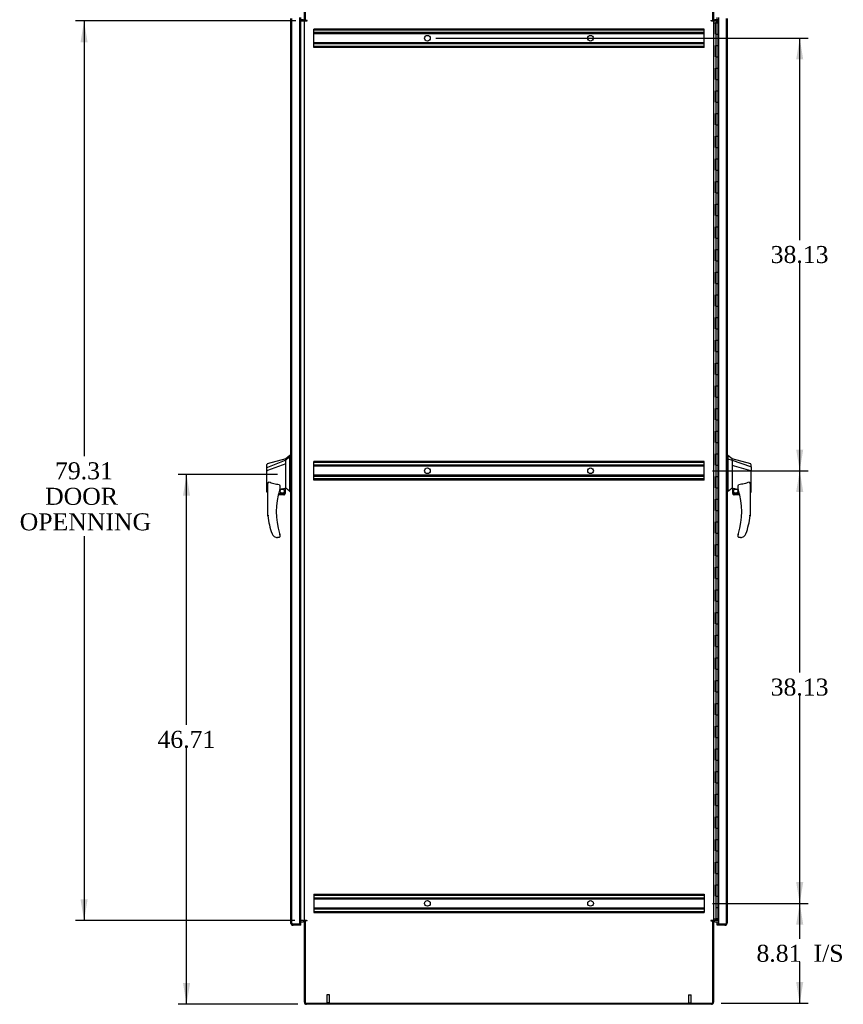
# Model space of a CAD drawing. Header units: inches. Extents: x 1 to 359, y -2 to 239.
# Tile 4 of 12: x 125 to 198, y 69 to 156. Entities that reach past the tile are written whole.
import ezdxf
from ezdxf.enums import TextEntityAlignment as Align
from ezdxf.lldxf.tags import DXFTag

# ---------------------------------------------------------------- set-up
doc = ezdxf.new("R2010")
doc.units = ezdxf.units.IN
doc.header["$MEASUREMENT"] = 0
for name, color, linetype in [('COM42890-5', 7, 'Continuous'), ('COM54578-79', 7, 'Continuous'), ('COM70839-6', 7, 'Continuous'), ('COM71109-5', 7, 'Continuous'), ('COM71110-6', 7, 'Continuous'), ('COM71111-6', 7, 'Continuous'), ('COM71112-7', 7, 'Continuous'), ('Default', 7, 'Continuous'), ('HAN13066', 7, 'Continuous'), ('STD21878', 7, 'Continuous')]:
    doc.layers.add(name, color=color, linetype=linetype)
doc.styles.add('SEACAD_Times_New_Roman', font='times.ttf')
tags = doc.linetypes.add('HIDDEN2', pattern=[0.1875, 0.125, -0.0625]).pattern_tags.tags
tags[6:7] = [DXFTag(74, 4), DXFTag(75, 0), DXFTag(340, '0'), DXFTag(46, 0.0), DXFTag(50, 0.0), DXFTag(44, 0.0), DXFTag(45, 0.0)]
tags[4:5] = [DXFTag(74, 4), DXFTag(75, 0), DXFTag(340, '0'), DXFTag(46, 0.0), DXFTag(50, 0.0), DXFTag(44, 0.0), DXFTag(45, 0.0)]
doc.dimstyles.new('HAMMOND_(STH-300_x_200)', dxfattribs={"dimtxt": 1.5, "dimasz": 1.875, "dimexe": 0.75, "dimexo": 0.75, "dimgap": 0.375, "dimtad": 0, "dimtih": 1, "dimtoh": 1, "dimzin": 0, "dimdsep": 46, "dimtxsty": 'SEACAD_Times_New_Roman', "dimblk1": '_SE_FILLED', "dimblk2": '_SE_FILLED', "dimsah": 1, "dimcen": 0.75, "dimadec": 0, "dimazin": 0, "dimtfac": 0.8, "dimtofl": 0, "dimtmove": 1, "dimatfit": 3, "dimfxl": 1, "dimtolj": 1, "dimtzin": 0, "dimarcsym": 0})

# ---------------------------------------------------------------- blocks, each defined once
blk = doc.blocks.new('SE5')
at = {"layer": 'COM42890-5', "color": 7, "linetype": 'HIDDEN2'}
for p, q in [((151.314, 154.874), (151.314, 155.012)), ((185.689, 155.012), (151.314, 155.012)), ((185.689, 154.917), (151.314, 154.917)), ((151.314, 153.525), (151.314, 154.874)), ((185.689, 154.693), (151.314, 154.693)), ((185.689, 154.598), (151.314, 154.598)), ((185.689, 154.874), (185.689, 155.012)), ((185.689, 153.525), (185.689, 154.874)), ((185.689, 153.801), (151.314, 153.801)), ((185.689, 153.706), (151.314, 153.706)), ((151.314, 153.387), (151.314, 153.525)), ((185.689, 153.482), (151.314, 153.482)), ((185.689, 153.387), (151.314, 153.387)), ((185.689, 153.387), (185.689, 153.525)), ((151.314, 116.744), (151.314, 116.882)), ((185.689, 116.882), (151.314, 116.882)), ((185.689, 116.787), (151.314, 116.787)), ((151.314, 115.395), (151.314, 116.744)), ((185.689, 116.563), (151.314, 116.563)), ((185.689, 116.468), (151.314, 116.468)), ((185.689, 116.744), (185.689, 116.882)), ((185.689, 115.395), (185.689, 116.744)), ((185.689, 115.671), (151.314, 115.671)), ((185.689, 115.576), (151.314, 115.576)), ((151.314, 115.257), (151.314, 115.395)), ((185.689, 115.352), (151.314, 115.352)), ((185.689, 115.257), (151.314, 115.257)), ((185.689, 115.257), (185.689, 115.395)), ((151.314, 78.752), (151.314, 78.614)), ((151.314, 78.752), (185.689, 78.752)), ((151.314, 78.657), (185.689, 78.657)), ((151.314, 78.614), (151.314, 77.265)), ((151.314, 78.433), (185.689, 78.433)), ((151.314, 78.338), (185.689, 78.338)), ((185.689, 78.752), (185.689, 78.614)), ((185.689, 78.614), (185.689, 77.265)), ((151.314, 77.541), (185.689, 77.541)), ((151.314, 77.446), (185.689, 77.446)), ((151.314, 77.265), (151.314, 77.127)), ((185.689, 77.265), (185.689, 77.127)), ((151.314, 77.222), (185.689, 77.222)), ((151.314, 77.127), (185.689, 77.127))]:
    blk.add_line(p, q, dxfattribs=at)
for centre in [(161.314, 154.2), (175.689, 154.2), (161.314, 116.07), (175.689, 116.07), (161.314, 77.94), (175.689, 77.94)]:
    blk.add_circle(centre, 0.25, dxfattribs=at)
at = {"layer": 'COM54578-79', "color": 7, "linetype": 'Continuous'}
for p, q in [((186.531, 155.57), (186.699, 155.57)), ((186.699, 155.57), (186.703, 155.57)), ((186.699, 154.57), (186.699, 155.57)), ((186.703, 155.57), (186.703, 154.57)), ((186.712, 155.57), (186.946, 155.57)), ((186.712, 155.57), (186.712, 154.57)), ((186.767, 155.579), (186.767, 155.605)), ((186.767, 155.605), (186.817, 155.605)), ((186.817, 155.579), (186.767, 155.579)), ((186.779, 155.579), (186.779, 155.57)), ((186.817, 155.605), (186.842, 155.605)), ((186.817, 155.579), (186.842, 155.579)), ((186.842, 155.605), (186.892, 155.605)), ((186.892, 155.579), (186.842, 155.579)), ((186.879, 155.57), (186.879, 155.579)), ((186.892, 155.605), (186.892, 155.579)), ((186.946, 155.57), (186.948, 155.57)), ((186.946, 154.57), (186.946, 155.57)), ((186.699, 154.57), (186.743, 154.57)), ((186.743, 154.57), (186.946, 154.57)), ((186.743, 154.57), (186.946, 154.57)), ((186.743, 153.57), (186.743, 154.57)), ((186.946, 153.57), (186.946, 154.57)), ((186.699, 152.57), (186.699, 153.57)), ((186.699, 153.57), (186.743, 153.57)), ((186.703, 153.57), (186.703, 152.57)), ((186.712, 153.57), (186.712, 152.57)), ((186.743, 153.57), (186.946, 153.57)), ((186.743, 153.57), (186.946, 153.57)), ((186.946, 152.57), (186.946, 153.57)), ((186.699, 152.57), (186.743, 152.57)), ((186.743, 152.57), (186.946, 152.57)), ((186.743, 152.57), (186.946, 152.57)), ((186.743, 151.57), (186.743, 152.57)), ((186.946, 151.57), (186.946, 152.57)), ((186.699, 150.57), (186.699, 151.57)), ((186.699, 151.57), (186.743, 151.57)), ((186.703, 151.57), (186.703, 150.57)), ((186.712, 151.57), (186.712, 150.57)), ((186.743, 151.57), (186.946, 151.57)), ((186.743, 151.57), (186.946, 151.57)), ((186.946, 150.57), (186.946, 151.57)), ((186.699, 150.57), (186.743, 150.57)), ((186.743, 150.57), (186.946, 150.57)), ((186.743, 150.57), (186.946, 150.57)), ((186.743, 149.57), (186.743, 150.57)), ((186.946, 149.57), (186.946, 150.57)), ((186.699, 148.57), (186.699, 149.57)), ((186.699, 149.57), (186.743, 149.57)), ((186.703, 149.57), (186.703, 148.57)), ((186.712, 149.57), (186.712, 148.57)), ((186.743, 149.57), (186.946, 149.57)), ((186.743, 149.57), (186.946, 149.57)), ((186.946, 148.57), (186.946, 149.57)), ((186.699, 148.57), (186.743, 148.57)), ((186.743, 148.57), (186.946, 148.57)), ((186.743, 148.57), (186.946, 148.57)), ((186.743, 147.57), (186.743, 148.57)), ((186.946, 147.57), (186.946, 148.57)), ((186.699, 146.57), (186.699, 147.57)), ((186.699, 147.57), (186.743, 147.57)), ((186.703, 147.57), (186.703, 146.57)), ((186.712, 147.57), (186.712, 146.57)), ((186.743, 147.57), (186.946, 147.57)), ((186.743, 147.57), (186.946, 147.57)), ((186.946, 146.57), (186.946, 147.57)), ((186.699, 146.57), (186.743, 146.57)), ((186.743, 146.57), (186.946, 146.57)), ((186.743, 146.57), (186.946, 146.57)), ((186.743, 145.57), (186.743, 146.57)), ((186.946, 145.57), (186.946, 146.57)), ((186.699, 144.57), (186.699, 145.57)), ((186.699, 145.57), (186.743, 145.57)), ((186.703, 145.57), (186.703, 144.57)), ((186.712, 145.57), (186.712, 144.57)), ((186.743, 145.57), (186.946, 145.57)), ((186.743, 145.57), (186.946, 145.57)), ((186.946, 144.57), (186.946, 145.57)), ((186.699, 144.57), (186.743, 144.57)), ((186.743, 144.57), (186.946, 144.57)), ((186.743, 144.57), (186.946, 144.57)), ((186.743, 143.57), (186.743, 144.57)), ((186.946, 143.57), (186.946, 144.57)), ((186.699, 142.57), (186.699, 143.57)), ((186.699, 143.57), (186.743, 143.57)), ((186.703, 143.57), (186.703, 142.57)), ((186.712, 143.57), (186.712, 142.57)), ((186.743, 143.57), (186.946, 143.57)), ((186.743, 143.57), (186.946, 143.57)), ((186.946, 142.57), (186.946, 143.57)), ((186.699, 142.57), (186.743, 142.57)), ((186.743, 142.57), (186.946, 142.57)), ((186.743, 142.57), (186.946, 142.57)), ((186.743, 141.57), (186.743, 142.57)), ((186.946, 141.57), (186.946, 142.57)), ((186.699, 140.57), (186.699, 141.57)), ((186.699, 141.57), (186.743, 141.57)), ((186.703, 141.57), (186.703, 140.57)), ((186.712, 141.57), (186.712, 140.57)), ((186.743, 141.57), (186.946, 141.57)), ((186.743, 141.57), (186.946, 141.57)), ((186.946, 140.57), (186.946, 141.57)), ((186.699, 140.57), (186.743, 140.57)), ((186.743, 140.57), (186.946, 140.57)), ((186.743, 140.57), (186.946, 140.57)), ((186.743, 139.57), (186.743, 140.57)), ((186.946, 139.57), (186.946, 140.57)), ((186.699, 138.57), (186.699, 139.57)), ((186.699, 139.57), (186.743, 139.57)), ((186.703, 139.57), (186.703, 138.57)), ((186.712, 139.57), (186.712, 138.57)), ((186.743, 139.57), (186.946, 139.57)), ((186.743, 139.57), (186.946, 139.57)), ((186.946, 138.57), (186.946, 139.57)), ((186.699, 138.57), (186.743, 138.57)), ((186.743, 138.57), (186.946, 138.57)), ((186.743, 138.57), (186.946, 138.57)), ((186.743, 137.57), (186.743, 138.57)), ((186.946, 137.57), (186.946, 138.57)), ((186.699, 136.57), (186.699, 137.57)), ((186.699, 137.57), (186.743, 137.57)), ((186.703, 137.57), (186.703, 136.57)), ((186.712, 137.57), (186.712, 136.57)), ((186.743, 137.57), (186.946, 137.57)), ((186.743, 137.57), (186.946, 137.57)), ((186.946, 136.57), (186.946, 137.57)), ((186.699, 136.57), (186.743, 136.57)), ((186.743, 136.57), (186.946, 136.57)), ((186.743, 136.57), (186.946, 136.57)), ((186.743, 135.57), (186.743, 136.57)), ((186.946, 135.57), (186.946, 136.57)), ((186.699, 134.57), (186.699, 135.57)), ((186.699, 135.57), (186.743, 135.57)), ((186.703, 135.57), (186.703, 134.57)), ((186.712, 135.57), (186.712, 134.57)), ((186.743, 135.57), (186.946, 135.57)), ((186.743, 135.57), (186.946, 135.57)), ((186.946, 134.57), (186.946, 135.57)), ((186.699, 134.57), (186.743, 134.57)), ((186.743, 134.57), (186.946, 134.57)), ((186.743, 134.57), (186.946, 134.57)), ((186.743, 133.57), (186.743, 134.57)), ((186.946, 133.57), (186.946, 134.57)), ((186.699, 132.57), (186.699, 133.57)), ((186.699, 133.57), (186.743, 133.57)), ((186.703, 133.57), (186.703, 132.57)), ((186.712, 133.57), (186.712, 132.57)), ((186.743, 133.57), (186.946, 133.57)), ((186.743, 133.57), (186.946, 133.57)), ((186.946, 132.57), (186.946, 133.57)), ((186.699, 132.57), (186.743, 132.57)), ((186.743, 132.57), (186.946, 132.57)), ((186.743, 132.57), (186.946, 132.57)), ((186.743, 131.57), (186.743, 132.57)), ((186.946, 131.57), (186.946, 132.57)), ((186.699, 130.57), (186.699, 131.57)), ((186.699, 131.57), (186.743, 131.57)), ((186.703, 131.57), (186.703, 130.57)), ((186.712, 131.57), (186.712, 130.57)), ((186.743, 131.57), (186.946, 131.57)), ((186.743, 131.57), (186.946, 131.57)), ((186.946, 130.57), (186.946, 131.57)), ((186.699, 130.57), (186.743, 130.57)), ((186.743, 130.57), (186.946, 130.57)), ((186.743, 130.57), (186.946, 130.57)), ((186.743, 129.57), (186.743, 130.57)), ((186.946, 129.57), (186.946, 130.57)), ((186.699, 128.57), (186.699, 129.57)), ((186.699, 129.57), (186.743, 129.57)), ((186.703, 129.57), (186.703, 128.57)), ((186.712, 129.57), (186.712, 128.57)), ((186.743, 129.57), (186.946, 129.57)), ((186.743, 129.57), (186.946, 129.57)), ((186.946, 128.57), (186.946, 129.57)), ((186.699, 128.57), (186.743, 128.57)), ((186.743, 128.57), (186.946, 128.57)), ((186.743, 128.57), (186.946, 128.57)), ((186.743, 127.57), (186.743, 128.57)), ((186.946, 127.57), (186.946, 128.57)), ((186.699, 126.57), (186.699, 127.57)), ((186.699, 127.57), (186.743, 127.57)), ((186.703, 127.57), (186.703, 126.57)), ((186.712, 127.57), (186.712, 126.57)), ((186.743, 127.57), (186.946, 127.57)), ((186.743, 127.57), (186.946, 127.57)), ((186.946, 126.57), (186.946, 127.57)), ((186.699, 126.57), (186.743, 126.57)), ((186.743, 126.57), (186.946, 126.57)), ((186.743, 126.57), (186.946, 126.57)), ((186.743, 125.57), (186.743, 126.57)), ((186.946, 125.57), (186.946, 126.57)), ((186.699, 124.57), (186.699, 125.57)), ((186.699, 125.57), (186.743, 125.57)), ((186.703, 125.57), (186.703, 124.57)), ((186.712, 125.57), (186.712, 124.57)), ((186.743, 125.57), (186.946, 125.57)), ((186.743, 125.57), (186.946, 125.57)), ((186.946, 124.57), (186.946, 125.57)), ((186.699, 124.57), (186.743, 124.57)), ((186.743, 124.57), (186.946, 124.57)), ((186.743, 124.57), (186.946, 124.57)), ((186.743, 123.57), (186.743, 124.57)), ((186.946, 123.57), (186.946, 124.57)), ((186.699, 122.57), (186.699, 123.57)), ((186.699, 123.57), (186.743, 123.57)), ((186.703, 123.57), (186.703, 122.57)), ((186.712, 123.57), (186.712, 122.57)), ((186.743, 123.57), (186.946, 123.57)), ((186.743, 123.57), (186.946, 123.57)), ((186.946, 122.57), (186.946, 123.57)), ((186.699, 122.57), (186.743, 122.57)), ((186.743, 122.57), (186.946, 122.57)), ((186.743, 122.57), (186.946, 122.57)), ((186.743, 121.57), (186.743, 122.57)), ((186.946, 121.57), (186.946, 122.57)), ((186.699, 120.57), (186.699, 121.57)), ((186.699, 121.57), (186.743, 121.57)), ((186.703, 121.57), (186.703, 120.57)), ((186.712, 121.57), (186.712, 120.57)), ((186.743, 121.57), (186.946, 121.57)), ((186.743, 121.57), (186.946, 121.57)), ((186.946, 120.57), (186.946, 121.57)), ((186.699, 120.57), (186.743, 120.57)), ((186.743, 120.57), (186.946, 120.57)), ((186.743, 120.57), (186.946, 120.57)), ((186.743, 119.57), (186.743, 120.57)), ((186.946, 119.57), (186.946, 120.57)), ((186.699, 118.57), (186.699, 119.57)), ((186.699, 119.57), (186.743, 119.57)), ((186.703, 119.57), (186.703, 118.57)), ((186.712, 119.57), (186.712, 118.57)), ((186.743, 119.57), (186.946, 119.57)), ((186.743, 119.57), (186.946, 119.57)), ((186.946, 118.57), (186.946, 119.57)), ((186.699, 118.57), (186.743, 118.57)), ((186.743, 118.57), (186.946, 118.57)), ((186.743, 118.57), (186.946, 118.57)), ((186.743, 117.57), (186.743, 118.57)), ((186.946, 117.57), (186.946, 118.57)), ((186.699, 116.57), (186.699, 117.57)), ((186.699, 117.57), (186.743, 117.57)), ((186.703, 117.57), (186.703, 116.57)), ((186.712, 117.57), (186.712, 116.57)), ((186.743, 117.57), (186.946, 117.57)), ((186.743, 117.57), (186.946, 117.57)), ((186.946, 116.57), (186.946, 117.57)), ((186.699, 116.57), (186.743, 116.57)), ((186.743, 116.57), (186.946, 116.57)), ((186.743, 116.57), (186.946, 116.57)), ((186.743, 115.57), (186.743, 116.57)), ((186.946, 115.57), (186.946, 116.57)), ((186.699, 114.57), (186.699, 115.57)), ((186.699, 115.57), (186.743, 115.57)), ((186.703, 115.57), (186.703, 114.57)), ((186.712, 115.57), (186.712, 114.57)), ((186.743, 115.57), (186.946, 115.57)), ((186.743, 115.57), (186.946, 115.57)), ((186.946, 114.57), (186.946, 115.57)), ((186.699, 114.57), (186.743, 114.57)), ((186.743, 114.57), (186.946, 114.57)), ((186.743, 114.57), (186.946, 114.57)), ((186.743, 113.57), (186.743, 114.57)), ((186.946, 113.57), (186.946, 114.57)), ((186.699, 112.57), (186.699, 113.57)), ((186.699, 113.57), (186.743, 113.57)), ((186.703, 113.57), (186.703, 112.57)), ((186.712, 113.57), (186.712, 112.57)), ((186.743, 113.57), (186.946, 113.57)), ((186.743, 113.57), (186.946, 113.57)), ((186.946, 112.57), (186.946, 113.57)), ((186.699, 112.57), (186.743, 112.57)), ((186.743, 112.57), (186.946, 112.57)), ((186.743, 112.57), (186.946, 112.57)), ((186.743, 111.57), (186.743, 112.57)), ((186.946, 111.57), (186.946, 112.57)), ((186.699, 110.57), (186.699, 111.57)), ((186.699, 111.57), (186.743, 111.57)), ((186.703, 111.57), (186.703, 110.57)), ((186.712, 111.57), (186.712, 110.57)), ((186.743, 111.57), (186.946, 111.57)), ((186.743, 111.57), (186.946, 111.57)), ((186.946, 110.57), (186.946, 111.57)), ((186.699, 110.57), (186.743, 110.57)), ((186.743, 110.57), (186.946, 110.57)), ((186.743, 110.57), (186.946, 110.57)), ((186.743, 109.57), (186.743, 110.57)), ((186.946, 109.57), (186.946, 110.57)), ((186.699, 108.57), (186.699, 109.57)), ((186.699, 109.57), (186.743, 109.57)), ((186.703, 109.57), (186.703, 108.57)), ((186.712, 109.57), (186.712, 108.57)), ((186.743, 109.57), (186.946, 109.57)), ((186.743, 109.57), (186.946, 109.57)), ((186.946, 108.57), (186.946, 109.57)), ((186.699, 108.57), (186.743, 108.57)), ((186.743, 108.57), (186.946, 108.57)), ((186.743, 108.57), (186.946, 108.57)), ((186.743, 107.57), (186.743, 108.57)), ((186.946, 107.57), (186.946, 108.57)), ((186.699, 106.57), (186.699, 107.57)), ((186.699, 107.57), (186.743, 107.57)), ((186.703, 107.57), (186.703, 106.57)), ((186.712, 107.57), (186.712, 106.57)), ((186.743, 107.57), (186.946, 107.57)), ((186.743, 107.57), (186.946, 107.57)), ((186.946, 106.57), (186.946, 107.57)), ((186.699, 106.57), (186.743, 106.57)), ((186.743, 106.57), (186.946, 106.57)), ((186.743, 106.57), (186.946, 106.57)), ((186.743, 105.57), (186.743, 106.57)), ((186.946, 105.57), (186.946, 106.57)), ((186.699, 104.57), (186.699, 105.57)), ((186.699, 105.57), (186.743, 105.57)), ((186.703, 105.57), (186.703, 104.57)), ((186.712, 105.57), (186.712, 104.57)), ((186.743, 105.57), (186.946, 105.57)), ((186.743, 105.57), (186.946, 105.57)), ((186.946, 104.57), (186.946, 105.57)), ((186.699, 104.57), (186.743, 104.57)), ((186.743, 104.57), (186.946, 104.57)), ((186.743, 104.57), (186.946, 104.57)), ((186.743, 103.57), (186.743, 104.57)), ((186.946, 103.57), (186.946, 104.57)), ((186.699, 102.57), (186.699, 103.57)), ((186.699, 103.57), (186.743, 103.57)), ((186.703, 103.57), (186.703, 102.57)), ((186.712, 103.57), (186.712, 102.57)), ((186.743, 103.57), (186.946, 103.57)), ((186.743, 103.57), (186.946, 103.57)), ((186.946, 102.57), (186.946, 103.57)), ((186.699, 102.57), (186.743, 102.57)), ((186.743, 102.57), (186.946, 102.57)), ((186.743, 102.57), (186.946, 102.57)), ((186.743, 101.57), (186.743, 102.57)), ((186.946, 101.57), (186.946, 102.57)), ((186.699, 100.57), (186.699, 101.57)), ((186.699, 101.57), (186.743, 101.57)), ((186.703, 101.57), (186.703, 100.57)), ((186.712, 101.57), (186.712, 100.57)), ((186.743, 101.57), (186.946, 101.57)), ((186.743, 101.57), (186.946, 101.57)), ((186.946, 100.57), (186.946, 101.57)), ((186.699, 100.57), (186.743, 100.57)), ((186.743, 100.57), (186.946, 100.57)), ((186.743, 100.57), (186.946, 100.57)), ((186.743, 99.57), (186.743, 100.57)), ((186.946, 99.57), (186.946, 100.57)), ((186.699, 98.57), (186.699, 99.57)), ((186.699, 99.57), (186.743, 99.57)), ((186.703, 99.57), (186.703, 98.57)), ((186.712, 99.57), (186.712, 98.57)), ((186.743, 99.57), (186.946, 99.57)), ((186.743, 99.57), (186.946, 99.57)), ((186.946, 98.57), (186.946, 99.57)), ((186.699, 98.57), (186.743, 98.57)), ((186.743, 98.57), (186.946, 98.57)), ((186.743, 98.57), (186.946, 98.57)), ((186.743, 97.57), (186.743, 98.57)), ((186.946, 97.57), (186.946, 98.57)), ((186.699, 96.57), (186.699, 97.57)), ((186.699, 97.57), (186.743, 97.57)), ((186.703, 97.57), (186.703, 96.57)), ((186.712, 97.57), (186.712, 96.57)), ((186.743, 97.57), (186.946, 97.57)), ((186.743, 97.57), (186.946, 97.57)), ((186.946, 96.57), (186.946, 97.57)), ((186.699, 96.57), (186.743, 96.57)), ((186.743, 96.57), (186.946, 96.57)), ((186.743, 96.57), (186.946, 96.57)), ((186.743, 95.57), (186.743, 96.57)), ((186.946, 95.57), (186.946, 96.57)), ((186.699, 94.57), (186.699, 95.57)), ((186.699, 95.57), (186.743, 95.57)), ((186.703, 95.57), (186.703, 94.57)), ((186.712, 95.57), (186.712, 94.57)), ((186.743, 95.57), (186.946, 95.57)), ((186.743, 95.57), (186.946, 95.57)), ((186.946, 94.57), (186.946, 95.57)), ((186.699, 94.57), (186.743, 94.57)), ((186.743, 94.57), (186.946, 94.57)), ((186.743, 94.57), (186.946, 94.57)), ((186.743, 93.57), (186.743, 94.57)), ((186.946, 93.57), (186.946, 94.57)), ((186.699, 92.57), (186.699, 93.57)), ((186.699, 93.57), (186.743, 93.57)), ((186.703, 93.57), (186.703, 92.57)), ((186.712, 93.57), (186.712, 92.57)), ((186.743, 93.57), (186.946, 93.57)), ((186.743, 93.57), (186.946, 93.57)), ((186.946, 92.57), (186.946, 93.57)), ((186.699, 92.57), (186.743, 92.57)), ((186.743, 92.57), (186.946, 92.57)), ((186.743, 92.57), (186.946, 92.57)), ((186.743, 91.57), (186.743, 92.57)), ((186.946, 91.57), (186.946, 92.57)), ((186.699, 90.57), (186.699, 91.57)), ((186.699, 91.57), (186.743, 91.57)), ((186.703, 91.57), (186.703, 90.57)), ((186.712, 91.57), (186.712, 90.57)), ((186.743, 91.57), (186.946, 91.57)), ((186.743, 91.57), (186.946, 91.57)), ((186.946, 90.57), (186.946, 91.57)), ((186.699, 90.57), (186.743, 90.57)), ((186.743, 90.57), (186.946, 90.57)), ((186.743, 90.57), (186.946, 90.57)), ((186.743, 89.57), (186.743, 90.57)), ((186.946, 89.57), (186.946, 90.57)), ((186.699, 88.57), (186.699, 89.57)), ((186.699, 89.57), (186.743, 89.57)), ((186.703, 89.57), (186.703, 88.57)), ((186.712, 89.57), (186.712, 88.57)), ((186.743, 89.57), (186.946, 89.57)), ((186.743, 89.57), (186.946, 89.57)), ((186.946, 88.57), (186.946, 89.57)), ((186.699, 88.57), (186.743, 88.57)), ((186.743, 88.57), (186.946, 88.57)), ((186.743, 88.57), (186.946, 88.57)), ((186.743, 87.57), (186.743, 88.57)), ((186.946, 87.57), (186.946, 88.57)), ((186.699, 86.57), (186.699, 87.57)), ((186.699, 87.57), (186.743, 87.57)), ((186.703, 87.57), (186.703, 86.57)), ((186.712, 87.57), (186.712, 86.57)), ((186.743, 87.57), (186.946, 87.57)), ((186.743, 87.57), (186.946, 87.57)), ((186.946, 86.57), (186.946, 87.57)), ((186.699, 86.57), (186.743, 86.57)), ((186.743, 86.57), (186.946, 86.57)), ((186.743, 86.57), (186.946, 86.57)), ((186.743, 85.57), (186.743, 86.57)), ((186.946, 85.57), (186.946, 86.57)), ((186.699, 84.57), (186.699, 85.57)), ((186.699, 85.57), (186.743, 85.57)), ((186.703, 85.57), (186.703, 84.57)), ((186.712, 85.57), (186.712, 84.57)), ((186.743, 85.57), (186.946, 85.57)), ((186.743, 85.57), (186.946, 85.57)), ((186.946, 84.57), (186.946, 85.57)), ((186.699, 84.57), (186.743, 84.57)), ((186.743, 84.57), (186.946, 84.57)), ((186.743, 84.57), (186.946, 84.57)), ((186.743, 83.57), (186.743, 84.57)), ((186.946, 83.57), (186.946, 84.57)), ((186.699, 82.57), (186.699, 83.57)), ((186.699, 83.57), (186.743, 83.57)), ((186.703, 83.57), (186.703, 82.57)), ((186.712, 83.57), (186.712, 82.57)), ((186.743, 83.57), (186.946, 83.57)), ((186.743, 83.57), (186.946, 83.57)), ((186.946, 82.57), (186.946, 83.57)), ((186.699, 82.57), (186.743, 82.57)), ((186.743, 82.57), (186.946, 82.57)), ((186.743, 82.57), (186.946, 82.57)), ((186.743, 81.57), (186.743, 82.57)), ((186.946, 81.57), (186.946, 82.57)), ((186.699, 80.57), (186.699, 81.57)), ((186.699, 81.57), (186.743, 81.57)), ((186.703, 81.57), (186.703, 80.57)), ((186.712, 81.57), (186.712, 80.57)), ((186.743, 81.57), (186.946, 81.57)), ((186.743, 81.57), (186.946, 81.57)), ((186.946, 80.57), (186.946, 81.57)), ((186.699, 80.57), (186.743, 80.57)), ((186.743, 80.57), (186.946, 80.57)), ((186.743, 80.57), (186.946, 80.57)), ((186.743, 79.57), (186.743, 80.57)), ((186.946, 79.57), (186.946, 80.57)), ((186.699, 78.57), (186.699, 79.57)), ((186.699, 79.57), (186.743, 79.57)), ((186.703, 79.57), (186.703, 78.57)), ((186.712, 79.57), (186.712, 78.57)), ((186.743, 79.57), (186.946, 79.57)), ((186.743, 79.57), (186.946, 79.57)), ((186.946, 78.57), (186.946, 79.57)), ((186.699, 78.57), (186.743, 78.57)), ((186.743, 78.57), (186.946, 78.57)), ((186.743, 76.57), (186.743, 78.57)), ((186.743, 78.57), (186.946, 78.57)), ((186.946, 76.57), (186.946, 78.57)), ((186.712, 77.57), (186.946, 77.57)), ((186.946, 76.57), (186.946, 77.57)), ((186.531, 76.57), (186.743, 76.57)), ((186.946, 76.57), (186.712, 76.57)), ((186.743, 76.57), (186.946, 76.57)), ((186.946, 76.57), (186.948, 76.57))]:
    blk.add_line(p, q, dxfattribs=at)
at = {"layer": 'COM70839-6', "color": 7, "linetype": 'Continuous'}
for p, q in [((150.551, 155.725), (150.563, 155.755)), ((186.452, 155.725), (186.44, 155.755)), ((150.551, 76.415), (150.563, 76.385)), ((186.452, 76.415), (186.44, 76.385))]:
    blk.add_line(p, q, dxfattribs=at)
at = {"layer": 'COM71109-5', "color": 7, "linetype": 'Continuous'}
for p, q in [((150.566, 155.755), (150.566, 159.005)), ((186.436, 159.005), (186.436, 155.755)), ((150.159, 155.725), (150.376, 155.725)), ((150.471, 155.725), (150.376, 155.725)), ((150.471, 155.725), (150.661, 155.725)), ((150.471, 76.415), (150.471, 155.725)), ((150.709, 155.755), (150.566, 155.755)), ((150.661, 155.725), (150.709, 155.725)), ((186.293, 155.755), (186.436, 155.755)), ((186.341, 155.725), (186.293, 155.725)), ((186.341, 155.725), (186.531, 155.725)), ((186.531, 155.725), (186.531, 76.415)), ((186.626, 155.725), (186.531, 155.725)), ((186.626, 155.725), (186.948, 155.725)), ((150.376, 76.415), (150.159, 76.415)), ((150.376, 76.415), (150.471, 76.415)), ((150.661, 76.415), (150.471, 76.415)), ((150.709, 76.385), (150.566, 76.385)), ((150.566, 69.135), (150.566, 76.385)), ((150.661, 76.415), (150.709, 76.415)), ((186.341, 76.415), (186.293, 76.415)), ((186.293, 76.385), (186.436, 76.385)), ((186.531, 76.415), (186.341, 76.415)), ((186.436, 76.385), (186.436, 69.135)), ((186.531, 76.415), (186.626, 76.415)), ((186.948, 76.415), (186.626, 76.415)), ((150.566, 69.135), (186.436, 69.135))]:
    blk.add_line(p, q, dxfattribs=at)
for centre, start, end in [((150.709, 155.74), 270, 90), ((186.293, 155.74), 90, 270), ((150.709, 76.4), 270, 90), ((186.293, 76.4), 90, 270)]:
    blk.add_arc(centre, 0.015, start, end, dxfattribs=at)
at = {"layer": 'COM71110-6', "color": 7, "linetype": 'Continuous'}
for p, q in [((150.471, 155.755), (150.471, 158.91)), ((186.531, 158.91), (186.531, 155.755)), ((150.376, 155.82), (150.159, 155.82)), ((150.566, 155.755), (150.471, 155.755)), ((186.436, 155.755), (186.531, 155.755)), ((186.948, 155.82), (186.626, 155.82))]:
    blk.add_line(p, q, dxfattribs=at)
for centre, radius, start, end in [((150.376, 155.915), 0.095, 270, 0), ((150.376, 155.915), 0.19, 270, 302.6369), ((186.626, 155.915), 0.19, 237.3631, 270), ((186.626, 155.915), 0.095, 180, 270)]:
    blk.add_arc(centre, radius, start, end, dxfattribs=at)
at = {"layer": 'COM71111-6', "color": 7, "linetype": 'Continuous'}
for p, q in [((150.471, 69.23), (150.471, 76.385)), ((150.566, 76.385), (150.471, 76.385)), ((186.531, 76.385), (186.436, 76.385)), ((186.531, 76.385), (186.531, 69.23)), ((150.159, 76.32), (150.376, 76.32)), ((186.626, 76.32), (186.948, 76.32)), ((186.341, 69.04), (150.661, 69.04))]:
    blk.add_line(p, q, dxfattribs=at)
for centre, radius, start, end in [((150.376, 76.225), 0.19, 57.3631, 90), ((186.626, 76.225), 0.19, 90, 122.6369), ((150.376, 76.225), 0.095, 0, 90), ((186.626, 76.225), 0.095, 90, 180), ((150.661, 69.23), 0.19, 180, 270), ((186.341, 69.23), 0.19, 270, 0)]:
    blk.add_arc(centre, radius, start, end, dxfattribs=at)
at = {"layer": 'COM71112-7', "color": 7, "linetype": 'Continuous'}
for p, q in [((149.284, 76.197), (149.284, 155.942)), ((150.159, 76.102), (150.159, 156.037)), ((186.843, 155.82), (186.843, 156.037)), ((186.948, 156.037), (186.948, 76.102)), ((187.718, 155.942), (187.718, 76.197)), ((149.284, 76.197), (149.284, 76.197)), ((149.284, 76.197), (149.284, 76.197)), ((149.474, 76.102), (149.343, 76.102)), ((149.383, 76.102), (149.343, 76.06)), ((149.383, 76.102), (149.474, 76.102)), ((149.474, 76.102), (150.159, 76.102)), ((149.474, 76.102), (149.474, 76.102)), ((150.159, 76.102), (149.474, 76.102)), ((150.159, 76.007), (149.474, 76.007)), ((150.159, 76.007), (150.159, 76.102)), ((186.843, 76.102), (186.843, 76.32)), ((186.948, 76.102), (186.843, 76.102)), ((186.843, 76.007), (186.843, 76.102)), ((187.528, 76.102), (186.843, 76.102)), ((187.528, 76.007), (186.843, 76.007)), ((187.528, 76.102), (186.948, 76.102)), ((187.528, 76.102), (187.528, 76.102)), ((187.528, 76.102), (187.66, 76.102)), ((187.528, 76.102), (187.62, 76.102)), ((187.62, 76.102), (187.66, 76.06)), ((187.718, 76.197), (187.718, 76.197)), ((187.718, 76.197), (187.718, 76.197))]:
    blk.add_line(p, q, dxfattribs=at)
at = {"layer": 'COM71112-7', "color": 7, "linetype": 'HIDDEN2'}
for p, q in [((149.379, 76.197), (149.379, 155.942)), ((150.054, 156.037), (150.054, 76.102)), ((187.623, 155.942), (187.623, 76.197)), ((149.379, 116.465), (149.284, 116.465)), ((187.623, 116.465), (187.718, 116.465)), ((149.379, 116.268), (149.284, 116.268)), ((149.379, 115.871), (149.284, 115.871)), ((149.379, 115.674), (149.284, 115.674)), ((187.623, 116.268), (187.718, 116.268)), ((187.623, 115.871), (187.718, 115.871)), ((187.623, 115.674), (187.718, 115.674)), ((149.379, 114.899), (149.284, 114.899)), ((187.718, 114.899), (187.623, 114.899)), ((149.284, 114.565), (149.379, 114.565)), ((187.623, 114.565), (187.718, 114.565)), ((149.284, 76.197), (149.379, 76.197)), ((149.379, 76.197), (149.284, 76.197)), ((149.474, 76.102), (149.474, 76.102)), ((187.528, 76.102), (187.528, 76.102)), ((187.623, 76.197), (187.718, 76.197)), ((187.718, 76.197), (187.623, 76.197))]:
    blk.add_line(p, q, dxfattribs=at)
at = {"layer": 'COM71112-7', "color": 7, "linetype": 'Continuous'}
for centre, start, end in [((149.474, 76.197), 180, 180.05732), ((149.474, 76.197), 180.15085, 226.16798), ((149.474, 76.197), 226.16798, 270), ((187.528, 76.197), 270, 313.83202), ((187.528, 76.197), 313.83202, 359.84915), ((187.528, 76.197), 359.94268, 0)]:
    blk.add_arc(centre, 0.19, start, end, dxfattribs=at)
at = {"layer": 'COM71112-7', "color": 7, "linetype": 'HIDDEN2'}
for centre, start, end in [((149.474, 76.197), 180, 180.11465), ((149.474, 76.197), 180.11465, 270), ((149.474, 76.197), 180.11465, 270), ((187.528, 76.197), 270, 359.88535), ((187.528, 76.197), 270, 359.88535), ((187.528, 76.197), 359.88535, 0)]:
    blk.add_arc(centre, 0.095, start, end, dxfattribs=at)
at = {"layer": 'COM71112-7', "color": 7, "linetype": 'Continuous'}
for points in [[(149.343, 76.102), (149.324, 76.118), (149.31, 76.134), (149.29, 76.165), (149.285, 76.181), (149.284, 76.197)], [(187.66, 76.102), (187.679, 76.118), (187.693, 76.134), (187.713, 76.165), (187.718, 76.181), (187.718, 76.197)]]:
    blk.add_open_spline(points, degree=3, knots=[0, 0, 0, 0, 0.5, 0.5, 1, 1, 1, 1], dxfattribs=at)
at = {"layer": 'COM71112-7', "color": 7, "linetype": 'HIDDEN2'}
for points, knots in [([(149.383, 76.102), (149.37, 76.124), (149.362, 76.147), (149.357, 76.177), (149.356, 76.183), (149.353, 76.191), (149.351, 76.194), (149.343, 76.196), (149.338, 76.196), (149.318, 76.197), (149.301, 76.197), (149.284, 76.197)], [0, 0, 0, 0, 0.5, 0.5, 0.625, 0.625, 0.6875, 0.6875, 0.75, 0.75, 1, 1, 1, 1]), ([(149.284, 76.197), (149.292, 76.197), (149.3, 76.197), (149.308, 76.197), (149.317, 76.196), (149.325, 76.196), (149.334, 76.196), (149.337, 76.196), (149.339, 76.196), (149.342, 76.196), (149.344, 76.195), (149.347, 76.195), (149.349, 76.194), (149.35, 76.194), (149.351, 76.193), (149.351, 76.193), (149.352, 76.192), (149.353, 76.192), (149.353, 76.191), (149.354, 76.189), (149.355, 76.187), (149.355, 76.185), (149.357, 76.177), (149.358, 76.167), (149.36, 76.159), (149.363, 76.149), (149.366, 76.139), (149.369, 76.13), (149.373, 76.121), (149.378, 76.111), (149.383, 76.102)], [0, 0, 0, 0, 0.117271, 0.117271, 0.117271, 0.248331, 0.248331, 0.248331, 0.285874, 0.285874, 0.285874, 0.323968, 0.323968, 0.323968, 0.338645, 0.338645, 0.338645, 0.3533, 0.3533, 0.3533, 0.394355, 0.394355, 0.394355, 0.585836, 0.585836, 0.585836, 0.791542, 0.791542, 0.791542, 1, 1, 1, 1]), ([(187.718, 76.197), (187.711, 76.197), (187.703, 76.197), (187.695, 76.197), (187.686, 76.197), (187.677, 76.197), (187.669, 76.196), (187.666, 76.196), (187.664, 76.196), (187.661, 76.196), (187.659, 76.195), (187.656, 76.195), (187.654, 76.194), (187.653, 76.194), (187.652, 76.194), (187.652, 76.193), (187.651, 76.193), (187.65, 76.192), (187.65, 76.191), (187.649, 76.19), (187.648, 76.188), (187.648, 76.186), (187.646, 76.177), (187.645, 76.168), (187.643, 76.159), (187.64, 76.149), (187.637, 76.14), (187.634, 76.13), (187.63, 76.121), (187.625, 76.111), (187.62, 76.102)], [0, 0, 0, 0, 0.117271, 0.117271, 0.117271, 0.248331, 0.248331, 0.248331, 0.285874, 0.285874, 0.285874, 0.323968, 0.323968, 0.323968, 0.338645, 0.338645, 0.338645, 0.3533, 0.3533, 0.3533, 0.394355, 0.394355, 0.394355, 0.585836, 0.585836, 0.585836, 0.791542, 0.791542, 0.791542, 1, 1, 1, 1]), ([(187.62, 76.102), (187.633, 76.124), (187.641, 76.147), (187.646, 76.177), (187.647, 76.183), (187.65, 76.191), (187.652, 76.194), (187.66, 76.196), (187.664, 76.196), (187.685, 76.197), (187.702, 76.197), (187.718, 76.197)], [0, 0, 0, 0, 0.5, 0.5, 0.625, 0.625, 0.6875, 0.6875, 0.75, 0.75, 1, 1, 1, 1])]:
    blk.add_open_spline(points, degree=3, knots=knots, dxfattribs=at)
at = {"layer": 'HAN13066', "color": 7, "linetype": 'Continuous'}
for p, q in [((149.204, 117.42), (148.849, 117.12)), ((149.284, 117.42), (149.201, 117.42)), ((149.204, 117.42), (149.204, 117.318)), ((149.204, 117.258), (149.204, 117.318)), ((149.204, 117.172), (149.204, 117.258)), ((149.204, 114.682), (149.204, 117.172)), ((187.801, 117.42), (187.718, 117.42)), ((187.798, 117.42), (187.798, 117.258)), ((188.153, 117.12), (187.798, 117.42)), ((187.798, 117.258), (187.798, 117.172)), ((187.798, 117.172), (187.798, 117.113)), ((147.169, 116.327), (147.169, 116.624)), ((147.169, 116.092), (147.169, 116.327)), ((148.849, 117.12), (147.202, 116.678)), ((148.849, 117.007), (147.214, 116.352)), ((148.849, 116.694), (147.226, 116.091)), ((148.849, 117.007), (148.849, 117.12)), ((148.849, 116.861), (148.849, 117.007)), ((148.849, 116.767), (148.849, 116.861)), ((148.849, 116.694), (148.849, 116.767)), ((148.849, 114.809), (148.849, 116.694)), ((187.798, 117.113), (188.153, 117.007)), ((187.798, 117.113), (187.798, 114.682)), ((188.153, 117.047), (188.153, 117.12)), ((189.801, 116.678), (188.153, 117.12)), ((188.153, 117.047), (188.153, 117.022)), ((188.153, 117.022), (188.153, 117.007)), ((188.153, 117.007), (188.153, 116.576)), ((188.153, 117.007), (189.791, 116.436)), ((188.153, 116.576), (188.153, 115.078)), ((189.833, 116.401), (189.833, 116.6)), ((189.833, 116.401), (189.833, 116.088)), ((147.169, 114.22), (147.169, 116.092)), ((147.224, 116.09), (147.226, 116.091)), ((189.778, 116.086), (189.78, 116.086)), ((189.833, 114.22), (189.833, 116.088)), ((147.249, 112.087), (147.249, 114.757)), ((148.309, 114.677), (148.309, 114.413)), ((148.849, 114.662), (148.849, 114.809)), ((148.849, 114.55), (148.849, 114.662)), ((149.204, 114.277), (149.204, 114.682)), ((187.798, 114.682), (187.798, 114.397)), ((188.153, 115.078), (188.153, 114.809)), ((188.153, 114.809), (188.153, 114.596)), ((188.153, 114.596), (188.153, 114.569)), ((188.153, 114.569), (188.153, 114.551)), ((188.693, 114.413), (188.693, 114.687)), ((189.753, 114.759), (189.753, 112.087)), ((147.244, 114.162), (147.249, 114.163)), ((148.659, 113.945), (148.179, 113.945)), ((148.211, 114.07), (148.784, 114.07)), ((148.309, 114.427), (148.437, 114.457)), ((148.52, 114.476), (148.754, 114.531)), ((148.784, 114.534), (148.784, 114.535)), ((148.784, 114.535), (148.784, 114.07)), ((148.785, 114.534), (148.849, 114.55)), ((149.204, 114.251), (149.204, 114.277)), ((149.204, 114.25), (149.284, 114.25)), ((187.798, 114.25), (187.718, 114.25)), ((187.798, 114.397), (187.798, 114.25)), ((188.153, 114.551), (188.153, 114.55)), ((188.153, 114.55), (188.218, 114.534)), ((188.218, 114.07), (188.218, 114.536)), ((188.218, 114.07), (188.792, 114.07)), ((188.824, 113.945), (188.343, 113.945)), ((189.753, 114.163), (189.759, 114.162)), ((147.812, 110.285), (147.811, 110.283)), ((148.309, 110.433), (148.309, 110.255)), ((188.693, 110.255), (188.693, 110.433)), ((189.192, 110.283), (189.191, 110.285)), ((148.249, 110.195), (148.095, 110.195)), ((188.908, 110.195), (188.753, 110.195))]:
    blk.add_line(p, q, dxfattribs=at)
for centre, radius in [((148.523, 114.274), 0.188), ((188.48, 114.274), 0.202), ((188.48, 114.274), 0.188)]:
    blk.add_circle(centre, radius, dxfattribs=at)
for centre, radius, start, end in [((147.229, 116.624), 0.06, 105.82399, 180.01847), ((189.773, 116.624), 0.06, 359.98153, 73.90261), ((147.214, 116.451), 0.361, 262.90649, 271.52325), ((147.229, 114.22), 0.06, 179.99985, 283.62144), ((154.413, 112.423), 6.417, 162.10501, 197.01016), ((148.249, 114.413), 0.06, 342.10501, 0), ((148.523, 114.274), 0.202, 115.2676, 90.89564), ((148.261, 115.401), 0.961, 280.53162, 285.63162), ((148.659, 114.07), 0.125, 270, 310.5358), ((148.659, 114.07), 0.125, 310.5358, 346.11346), ((148.659, 114.07), 0.125, 346.11346, 360), ((112.438, 71.103), 56.686, 49.56494, 50.03473), ((224.564, 71.103), 56.686, 129.96527, 130.43506), ((188.343, 114.07), 0.125, 180, 193.88654), ((188.343, 114.07), 0.125, 193.88654, 229.4642), ((188.343, 114.07), 0.125, 229.4642, 270), ((188.753, 114.413), 0.06, 180, 197.89499), ((182.59, 112.423), 6.417, 342.98984, 17.89499), ((189.773, 114.22), 0.06, 256.38739, 0), ((154.59, 113.022), 7.4, 187.26095, 199.71455), ((182.413, 113.022), 7.4, 340.28545, 352.73905), ((148.095, 110.695), 0.5, 199.71455, 235.43766), ((148.095, 110.695), 0.5, 235.43766, 270), ((148.249, 110.255), 0.06, 270, 0), ((148.249, 110.433), 0.06, 0, 17.89499), ((188.753, 110.433), 0.06, 162.10501, 180), ((188.753, 110.255), 0.06, 180, 270), ((188.908, 110.695), 0.5, 270, 304.56234), ((188.908, 110.695), 0.5, 304.56234, 340.28545)]:
    blk.add_arc(centre, radius, start, end, dxfattribs=at)
for points in [[(149.204, 117.318), (149.086, 117.214), (148.968, 117.111), (148.849, 117.007)], [(188.153, 116.576), (188.695, 116.413), (189.237, 116.25), (189.778, 116.086)], [(188.248, 114.533), (188.397, 114.5), (188.545, 114.468), (188.693, 114.435)]]:
    blk.add_open_spline(points, degree=3, dxfattribs=at)
for points, knots in [([(147.214, 116.352), (147.201, 116.35), (147.19, 116.347), (147.174, 116.338), (147.169, 116.332), (147.169, 116.327)], [0, 0, 0, 0, 0.5, 0.5, 1, 1, 1, 1]), ([(189.791, 116.436), (189.804, 116.433), (189.814, 116.429), (189.829, 116.417), (189.833, 116.409), (189.833, 116.401)], [0, 0, 0, 0, 0.5, 0.5, 1, 1, 1, 1]), ([(189.78, 116.086), (189.787, 116.086), (189.794, 116.086), (189.807, 116.087), (189.813, 116.087), (189.821, 116.087), (189.823, 116.087), (189.827, 116.087), (189.828, 116.088), (189.831, 116.088), (189.832, 116.088), (189.833, 116.088), (189.833, 116.088), (189.833, 116.088)], [0, 0, 0, 0, 0.25, 0.25, 0.5, 0.5, 0.625, 0.625, 0.75, 0.75, 0.875, 0.875, 1, 1, 1, 1]), ([(147.249, 114.757), (147.249, 114.815), (147.253, 114.872), (147.268, 114.958), (147.274, 114.986), (147.289, 115.027), (147.295, 115.04), (147.307, 115.058), (147.312, 115.064), (147.324, 115.072), (147.332, 115.073), (147.339, 115.07)], [0, 0, 0, 0, 0.5, 0.5, 0.75, 0.75, 0.875, 0.875, 0.9375, 0.9375, 1, 1, 1, 1]), ([(148.249, 114.831), (148.171, 114.842), (148.094, 114.855), (147.939, 114.884), (147.862, 114.901), (147.71, 114.941), (147.635, 114.963), (147.486, 115.013), (147.412, 115.04), (147.339, 115.07)], [0, 0, 0, 0, 0.25, 0.25, 0.5, 0.5, 0.75, 0.75, 1, 1, 1, 1]), ([(148.249, 114.831), (148.253, 114.831), (148.257, 114.829), (148.264, 114.825), (148.266, 114.823), (148.274, 114.815), (148.278, 114.808), (148.286, 114.795), (148.289, 114.789), (148.294, 114.775), (148.296, 114.768), (148.302, 114.748), (148.305, 114.734), (148.308, 114.712), (148.308, 114.705), (148.309, 114.691), (148.309, 114.684), (148.309, 114.677)], [0, 0, 0, 0, 0.0625, 0.0625, 0.125, 0.125, 0.25, 0.25, 0.375, 0.375, 0.5, 0.5, 0.75, 0.75, 0.875, 0.875, 1, 1, 1, 1]), ([(188.693, 114.687), (188.693, 114.694), (188.694, 114.701), (188.695, 114.715), (188.696, 114.722), (188.698, 114.742), (188.701, 114.756), (188.709, 114.783), (188.714, 114.797), (188.725, 114.816), (188.729, 114.822), (188.737, 114.83), (188.739, 114.833), (188.746, 114.837), (188.75, 114.838), (188.753, 114.839)], [0, 0, 0, 0, 0.125, 0.125, 0.25, 0.25, 0.5, 0.5, 0.75, 0.75, 0.875, 0.875, 0.9375, 0.9375, 1, 1, 1, 1]), ([(189.663, 115.071), (189.591, 115.042), (189.517, 115.015), (189.367, 114.967), (189.292, 114.946), (189.063, 114.889), (188.909, 114.86), (188.753, 114.839)], [0, 0, 0, 0, 0.25, 0.25, 0.5, 0.5, 1, 1, 1, 1]), ([(189.663, 115.071), (189.665, 115.071), (189.667, 115.072), (189.671, 115.072), (189.673, 115.072), (189.678, 115.072), (189.682, 115.07), (189.688, 115.066), (189.691, 115.064), (189.696, 115.058), (189.698, 115.056), (189.704, 115.046), (189.708, 115.04), (189.714, 115.027), (189.717, 115.02), (189.724, 115), (189.728, 114.986), (189.735, 114.958), (189.737, 114.944), (189.745, 114.901), (189.748, 114.873), (189.752, 114.816), (189.753, 114.787), (189.753, 114.759)], [0, 0, 0, 0, 0.015625, 0.015625, 0.03125, 0.03125, 0.0625, 0.0625, 0.09375, 0.09375, 0.125, 0.125, 0.1875, 0.1875, 0.25, 0.25, 0.375, 0.375, 0.5, 0.5, 0.75, 0.75, 1, 1, 1, 1]), ([(148.754, 114.531), (148.758, 114.532), (148.762, 114.533), (148.769, 114.534), (148.773, 114.534), (148.781, 114.535), (148.784, 114.535), (148.784, 114.535)], [0, 0, 0, 0, 0.25, 0.25, 0.5, 0.5, 1, 1, 1, 1]), ([(188.218, 114.536), (188.218, 114.536), (188.219, 114.536), (188.222, 114.536), (188.225, 114.536), (188.233, 114.535), (188.241, 114.534), (188.248, 114.533)], [0, 0, 0, 0, 0.25, 0.25, 0.5, 0.5, 1, 1, 1, 1]), ([(147.339, 112.093), (147.334, 112.092), (147.328, 112.092), (147.316, 112.091), (147.31, 112.091), (147.294, 112.09), (147.284, 112.089), (147.272, 112.088), (147.268, 112.088), (147.261, 112.088), (147.259, 112.088), (147.254, 112.087), (147.252, 112.087), (147.25, 112.087), (147.249, 112.087), (147.249, 112.087)], [0, 0, 0, 0, 0.125, 0.125, 0.25, 0.25, 0.5, 0.5, 0.625, 0.625, 0.75, 0.75, 0.875, 0.875, 1, 1, 1, 1]), ([(189.753, 112.087), (189.753, 112.087), (189.753, 112.087), (189.751, 112.087), (189.749, 112.087), (189.744, 112.088), (189.742, 112.088), (189.735, 112.088), (189.731, 112.088), (189.719, 112.089), (189.709, 112.09), (189.693, 112.091), (189.687, 112.091), (189.675, 112.092), (189.669, 112.092), (189.663, 112.093)], [0, 0, 0, 0, 0.125, 0.125, 0.25, 0.25, 0.375, 0.375, 0.5, 0.5, 0.75, 0.75, 0.875, 0.875, 1, 1, 1, 1]), ([(148.277, 110.546), (148.282, 110.528), (148.287, 110.511), (148.296, 110.486), (148.298, 110.477), (148.302, 110.465), (148.303, 110.461), (148.305, 110.456), (148.305, 110.455), (148.306, 110.452), (148.307, 110.451), (148.307, 110.451)], [0, 0, 0, 0, 0.5, 0.5, 0.75, 0.75, 0.875, 0.875, 0.9375, 0.9375, 1, 1, 1, 1]), ([(188.696, 110.451), (188.696, 110.451), (188.697, 110.452), (188.697, 110.455), (188.698, 110.456), (188.7, 110.461), (188.701, 110.465), (188.705, 110.477), (188.707, 110.486), (188.715, 110.511), (188.721, 110.528), (188.726, 110.546)], [0, 0, 0, 0, 0.0625, 0.0625, 0.125, 0.125, 0.25, 0.25, 0.5, 0.5, 1, 1, 1, 1])]:
    blk.add_open_spline(points, degree=3, knots=knots, dxfattribs=at)
at = {"layer": 'STD21878', "color": 7, "linetype": 'HIDDEN2'}
for p, q in [((152.691, 69.885), (152.441, 69.885)), ((152.441, 69.885), (152.441, 69.166)), ((152.691, 69.166), (152.691, 69.885)), ((184.311, 69.885), (184.561, 69.885)), ((184.311, 69.885), (184.311, 69.166)), ((184.561, 69.166), (184.561, 69.885)), ((152.707, 69.166), (152.426, 69.166)), ((152.426, 69.166), (152.426, 69.135)), ((152.707, 69.135), (152.426, 69.135)), ((152.707, 69.135), (152.707, 69.166)), ((184.296, 69.166), (184.577, 69.166)), ((184.296, 69.166), (184.296, 69.135)), ((184.296, 69.135), (184.577, 69.135)), ((184.577, 69.135), (184.577, 69.166))]:
    blk.add_line(p, q, dxfattribs=at)
blk = doc.blocks.new('DMBLK9106')
at = {"layer": 'Default', "linetype": 'Continuous'}
for points in [[(130.749, 153.85), (131.374, 153.85), (131.061, 155.725)], [(130.749, 78.29), (131.061, 76.415), (131.374, 78.29)]]:
    blk.add_hatch(color=7, dxfattribs=at).paths.add_polyline_path(points)
at = {"layer": 'Default', "color": 7, "linetype": 'Continuous'}
for p, q in [((149.721, 155.725), (130.311, 155.725)), ((131.061, 155.725), (131.061, 117.345)), ((131.061, 110.295), (131.061, 76.415)), ((149.626, 76.415), (130.311, 76.415))]:
    blk.add_line(p, q, dxfattribs=at)
at = {"layer": 'Default', "color": 7, "linetype": 'Continuous', "style": 'SEACAD_Times_New_Roman'}
for s, p in [('79.31', (128.502, 116.82)), ('DOOR ', (127.631, 114.57)), ('OPENNING', (125.392, 112.32))]:
    blk.add_text(s, height=1.5, dxfattribs=at).set_placement(p, align=Align.TOP_LEFT)
blk = doc.blocks.new('_SE_FILLED')
at = {"color": 0}
blk.add_line((0, 0), (-1, 0), dxfattribs=at)
blk.add_solid([(0, 0), (-1, -0.1665), (-1, 0.1665), (0, 0)], dxfattribs=at)
blk = doc.blocks.new('DMBLK9109')
at = {"layer": 'Default', "linetype": 'Continuous'}
for points in [[(194.43, 76.065), (194.118, 77.94), (193.805, 76.065)], [(194.43, 71.01), (193.805, 71.01), (194.118, 69.135)]]:
    blk.add_hatch(color=7, dxfattribs=at).paths.add_polyline_path(points)
at = {"layer": 'Default', "color": 7, "linetype": 'Continuous'}
for p, q in [((186.439, 77.94), (194.868, 77.94)), ((194.118, 74.812), (194.118, 77.94)), ((194.118, 69.135), (194.118, 72.787)), ((187.186, 69.135), (194.868, 69.135))]:
    blk.add_line(p, q, dxfattribs=at)
at = {"layer": 'Default', "color": 7, "linetype": 'Continuous', "style": 'SEACAD_Times_New_Roman'}
for s, p in [('8.81', (190.305, 74.287)), ('I/S', (195.336, 74.287))]:
    blk.add_text(s, height=1.5, dxfattribs=at).set_placement(p, align=Align.TOP_LEFT)
blk = doc.blocks.new('DMBLK9110')
at = {"layer": 'Default', "linetype": 'Continuous'}
for points in [[(194.43, 114.195), (194.118, 116.07), (193.805, 114.195)], [(194.43, 79.815), (193.805, 79.815), (194.118, 77.94)]]:
    blk.add_hatch(color=7, dxfattribs=at).paths.add_polyline_path(points)
at = {"layer": 'Default', "color": 7, "linetype": 'Continuous'}
for p, q in [((186.439, 116.07), (194.868, 116.07)), ((194.118, 98.28), (194.118, 116.07)), ((194.118, 77.94), (194.118, 96.255)), ((186.439, 77.94), (194.868, 77.94))]:
    blk.add_line(p, q, dxfattribs=at)
at = {"layer": 'Default', "color": 7, "linetype": 'Continuous', "style": 'SEACAD_Times_New_Roman'}
blk.add_text('38.13', height=1.5, dxfattribs=at).set_placement((191.558, 97.755), align=Align.TOP_LEFT)
blk = doc.blocks.new('DMBLK9111')
at = {"layer": 'Default', "linetype": 'Continuous'}
for points in [[(194.43, 152.325), (194.118, 154.2), (193.805, 152.325)], [(194.43, 117.945), (193.805, 117.945), (194.118, 116.07)]]:
    blk.add_hatch(color=7, dxfattribs=at).paths.add_polyline_path(points)
at = {"layer": 'Default', "color": 7, "linetype": 'Continuous'}
for p, q in [((162.064, 154.2), (194.868, 154.2)), ((194.118, 136.41), (194.118, 154.2)), ((194.118, 116.07), (194.118, 134.385)), ((186.439, 116.07), (194.868, 116.07))]:
    blk.add_line(p, q, dxfattribs=at)
at = {"layer": 'Default', "color": 7, "linetype": 'Continuous', "style": 'SEACAD_Times_New_Roman'}
blk.add_text('38.13', height=1.5, dxfattribs=at).set_placement((191.558, 135.885), align=Align.TOP_LEFT)
blk = doc.blocks.new('DMBLK9112')
at = {"layer": 'Default', "linetype": 'Continuous'}
for points in [[(139.779, 113.876), (140.404, 113.876), (140.091, 115.751)], [(139.779, 70.915), (140.091, 69.04), (140.404, 70.915)]]:
    blk.add_hatch(color=7, dxfattribs=at).paths.add_polyline_path(points)
at = {"layer": 'Default', "color": 7, "linetype": 'Continuous'}
for p, q in [((148.099, 115.751), (139.341, 115.751)), ((140.091, 93.671), (140.091, 115.751)), ((140.091, 69.04), (140.091, 91.646)), ((149.911, 69.04), (139.341, 69.04))]:
    blk.add_line(p, q, dxfattribs=at)
at = {"layer": 'Default', "color": 7, "linetype": 'Continuous', "style": 'SEACAD_Times_New_Roman'}
blk.add_text('46.71', height=1.5, dxfattribs=at).set_placement((137.532, 93.146), align=Align.TOP_LEFT)

msp = doc.modelspace()

# ---------------------------------------------------------------- block references
at = {"layer": 'Default'}
msp.add_blockref('SE5', (0, 0), dxfattribs=at)

# ---------------------------------------------------------------- dimensions: what is measured, and where the dimension line sits
at = {"layer": 'Default', "color": 7, "linetype": 'Continuous'}
for base, p1, p2, angle, text, picture, middle, dimtype in [((131.061, 155.725), (150.471, 155.725), (150.376, 76.415), 269.93137, '\\A1;<>\\PDOOR \\XOPENNING', 'DMBLK9106', (131.061, 116.07), 161), ((194.118, 154.2), (185.689, 116.07), (161.314, 154.2), 90, '\\A1;<>', 'DMBLK9111', (194.118, 135.135), 160), ((140.091, 115.751), (150.661, 69.04), (148.849, 115.751), 90, '\\A1;<>', 'DMBLK9112', (140.091, 92.396), 160), ((194.118, 77.94), (185.689, 77.94), (185.689, 116.07), 90, '\\A1;<>', 'DMBLK9110', (194.118, 97.005), 161), ((194.117664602, 77.939688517), (186.436461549, 69.134688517), (185.688961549, 77.939688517), 90, '\\A1;<> I/S', 'DMBLK9109', (194.117664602, 73.537188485), 160)]:
    dim = msp.add_linear_dim(base=base, p1=p1, p2=p2, angle=angle, text=text, dimstyle='HAMMOND_(STH-300_x_200)', override={"dimtmove": 0}, dxfattribs=at)
    dim.commit()
    dim.dimension.update_dxf_attribs({"geometry": picture, "text_midpoint": middle, "dimtype": dimtype})

doc.saveas('drawing.dxf')
